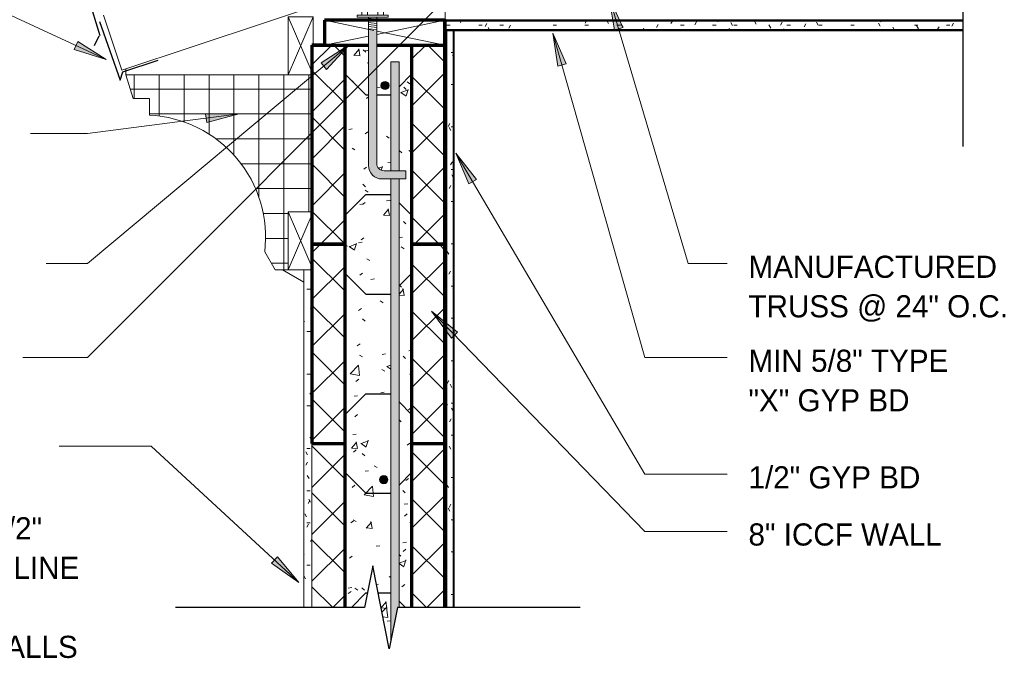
# Model space of a CAD drawing. Header units: inches. Extents: x 263 to 1352, y -57 to 386.
# Tile 14 of 23: x 786 to 846, y -57 to -18. Entities that reach past the tile are written whole.
import ezdxf

# ---------------------------------------------------------------- set-up
doc = ezdxf.new("R2010")
doc.units = ezdxf.units.IN
doc.header["$MEASUREMENT"] = 0
for name, color, linetype, lineweight in [('A-ANNO-TEXT', 2, 'Continuous', 9), ('A-DETL', 5, 'Continuous', 9), ('A-DETL-GENF', 3, 'Continuous', 9), ('A-DETL-HLIN', 3, 'Continuous', 70), ('A-DETL-LLIN', 3, 'Continuous', 9), ('A-DETL-MLIN', 3, 'Continuous', 30)]:
    doc.layers.add(name, color=color, linetype=linetype, lineweight=lineweight)
pattern_1 = [(50, (680.696, 0), (4.59071, -0.40187), [0.48, -5.28]), (355, (680.696, 0), (-0.88784, 4.8137), [0.384, -4.224]), (100.451, (681.079, -0.033), (3.70197, 4.41272), [0.408, -4.487]), (46.184, (680.696, 1.28), (6.83066, -1.05904), [0.72, -7.92]), (96.636, (681.265, 1.192), (5.98166, 6.234), [0.612, -6.731]), (351.184, (680.696, 1.28), (5.98208, 6.23382), [0.576, -6.336]), (21, (681.336, 0.96), (3.82029, -2.5771), [0.48, -5.28]), (326, (681.336, 0.96), (1.5572, 4.64059), [0.384, -4.224]), (71.451, (681.654, 0.745), (5.37715, 2.0647), [0.408, -4.487]), (37.5, (680.696, 0), (0.077972, 2.130786), [0.211, -3.962, 0.211, -4.077, -4.24]), (37.5, (680.696, 0), (0.077972, 2.130786), [-8.461, 0.211, -4.029]), (7.5, (680.696, 0), (1.683907, 2.52439), [0.211, -2.234, 0.211, -3.866, -1.616]), (7.5, (680.696, 0), (1.683907, 2.52439), [-6.522, 0.211, -1.405]), (327.5, (679.269, 0), (3.416527, -0.144297), [0.211, -1.389, 0.211, -4.781, -6.624]), (327.5, (679.269, 0), (3.416527, -0.144297), [-6.592, 0.211, -6.413]), (317.5, (678.629, 0), (3.732463, 0.640715), [0.211, -1.869, 0.211, -3.104, -4.704]), (317.5, (678.629, 0), (3.732463, 0.640715), [-5.395, 0.211, -4.493])]
pattern_2 = [(45, (680.696, 0), (-1.414214, 1.414214), []), (135, (680.696, 0), (-1.414214, -1.414214), [])]

# ---------------------------------------------------------------- blocks, each defined once
blk = doc.blocks.new('Gypsum Wallboar_ CORE ICCF0')
at = {"layer": 'A-DETL-GENF'}
h = blk.add_hatch(dxfattribs=at)
h.set_pattern_fill('FP5_12', color=256, style=0, pattern_type=2)
h.set_pattern_definition([(0, (672.492, 1.186), (2.56, 0.64), [0.211, -1.709, 0.211, -1.709, -10.24]), (0, (672.492, 1.186), (2.56, 0.64), [-3.84, 0.211, -3.629, 0.211, -1.709, -4.48]), (0, (672.492, 1.186), (2.56, 0.64), [-9.6, 0.211, -1.069, 0.211, -2.989]), (120, (673.452, 1.506), (-1.83425626, 1.89702503), [0.211, -1.709, 0.211, -1.709, -10.24]), (120, (673.452, 1.506), (-1.83425626, 1.89702503), [-3.84, 0.211, -3.629, 0.211, -1.709, -4.48]), (120, (673.452, 1.506), (-1.83425626, 1.89702503), [-9.6, 0.211, -1.069, 0.211, -2.989]), (240, (673.772, 2.786), (-0.72574374, -2.53702503), [0.211, -1.709, 0.211, -1.709, -10.24]), (240, (673.772, 2.786), (-0.72574374, -2.53702503), [-3.84, 0.211, -3.629, 0.211, -1.709, -4.48]), (240, (673.772, 2.786), (-0.72574374, -2.53702503), [-9.6, 0.211, -1.069, 0.211, -2.989])])
h.paths.add_polyline_path([(0, 0.625), (0, 0), (31.125, 0), (31.125, 0.625)], flags=0)
at = {"layer": 'A-DETL-GENF', "lineweight": 30}
for p, q in [((31.125, 0.625), (0, 0.625)), ((0, 0.625), (0, 0)), ((0, 0), (31.125, 0))]:
    blk.add_line(p, q, dxfattribs=at)
at = {"layer": 'A-DETL-GENF'}
for p, q in [((0, 0.563), (31.125, 0.563)), ((0, 0.062), (31.125, 0.062))]:
    blk.add_line(p, q, dxfattribs=at)
blk = doc.blocks.new('Dimension Lumbe_ CORE ICCF0')
at = {"layer": 'A-DETL-GENF'}
for p, q in [((0, 7.25), (0, 4.601)), ((0.548, 4.601), (0, 7.25)), ((1.5, 7.25), (0, 7.25)), ((0.886, 4.283), (1.5, 7.25)), ((1.5, 0), (1.5, 7.25)), ((0, 4.101), (0, 0)), ((0, 0), (0.848, 4.101)), ((1.5, 0), (0.652, 4.101)), ((0, 0), (1.5, 0))]:
    blk.add_line(p, q, dxfattribs=at)
blk = doc.blocks.new('Gypsum Wallboar_ CORE ICCF1')
at = {"layer": 'A-DETL-GENF'}
h = blk.add_hatch(dxfattribs=at)
h.set_pattern_fill('FP5_14', color=256, style=0, pattern_type=2)
h.set_pattern_definition([(90, (679.51, -8.204), (-0.64, 2.56), [0.211, -1.709, 0.211, -1.709, -10.24]), (90, (679.51, -8.204), (-0.64, 2.56), [-3.84, 0.211, -3.629, 0.211, -1.709, -4.48]), (90, (679.51, -8.204), (-0.64, 2.56), [-9.6, 0.211, -1.069, 0.211, -2.989]), (210, (679.19, -7.244), (-1.89702503, -1.83425626), [0.211, -1.709, 0.211, -1.709, -10.24]), (210, (679.19, -7.244), (-1.89702503, -1.83425626), [-3.84, 0.211, -3.629, 0.211, -1.709, -4.48]), (210, (679.19, -7.244), (-1.89702503, -1.83425626), [-9.6, 0.211, -1.069, 0.211, -2.989]), (330, (677.91, -6.924), (2.53702503, -0.72574374), [0.211, -1.709, 0.211, -1.709, -10.24]), (330, (677.91, -6.924), (2.53702503, -0.72574374), [-3.84, 0.211, -3.629, 0.211, -1.709, -4.48]), (330, (677.91, -6.924), (2.53702503, -0.72574374), [-9.6, 0.211, -1.069, 0.211, -2.989])])
h.paths.add_polyline_path([(0, 0.5), (0, 0), (34.75, 0), (34.75, 0.5)], flags=0)
at = {"layer": 'A-DETL-GENF', "lineweight": 30}
for p, q in [((34.75, 0.5), (0, 0.5)), ((0, 0.5), (0, 0)), ((0, 0), (34.75, 0))]:
    blk.add_line(p, q, dxfattribs=at)
at = {"layer": 'A-DETL-GENF'}
for p, q in [((0, 0.4375), (34.75, 0.4375)), ((0, 0.0625), (34.75, 0.0625))]:
    blk.add_line(p, q, dxfattribs=at)
blk = doc.blocks.new('Reinf Bar Secti_ CORE ICCF0')
at = {"layer": 'A-DETL-GENF'}
h = blk.add_hatch(color=256, dxfattribs=at)
edge = h.paths.add_edge_path(flags=0)
edge.add_arc((0, 0), 0.25, 180, 360)
edge.add_arc((0, 0), 0.25, 0, 180)
for start, end in [(0, 180), (180, 0)]:
    blk.add_arc((0, 0), 0.25, start, end, dxfattribs=at)
blk = doc.blocks.new('Reinf Bar Eleva_ CORE ICCF0')
at = {"layer": 'A-DETL-GENF'}
for points in [[(0, 0), (0, -0.5), (6.562, -0.5), (6.562, 0)], [(7.062, 0), (7.062, -0.5), (34.938, -0.5), (32.875, -0.087), (32.875, 0)]]:
    blk.add_hatch(color=256, dxfattribs=at).paths.add_polyline_path(points, flags=0)
for p, q in [((6.562, 0), (0, 0)), ((0, 0), (0, -0.5)), ((0, -0.5), (6.562, -0.5)), ((7.062, -0.5), (34.938, -0.5)), ((32.875, 0), (7.062, 0))]:
    blk.add_line(p, q, dxfattribs=at)
blk = doc.blocks.new('Anchor Bolt8 - _ CORE ICCF0')
at = {"layer": 'A-DETL-GENF'}
for p, q in [((-2, 7.25), (-0.562, 7.25)), ((-2, 7.25), (-2, 6.75)), ((-2, 6.75), (-0.688, 6.75)), ((-0.25, -2.5), (-0.25, 6.312)), ((0.25, -2.5), (0.25, 6.438)), ((-0.25, -1.75), (0.25, -1.805)), ((-0.25, -1.875), (0.25, -1.93)), ((-0.25, -2), (0.25, -2.055)), ((-0.25, -2.125), (0.25, -2.18)), ((-0.25, -2.25), (0.25, -2.305)), ((-0.937, -2.5), (0.937, -2.5)), ((-0.937, -2.5), (-0.937, -2.625)), ((-0.937, -2.625), (0.937, -2.625)), ((-0.656, -2.625), (-0.656, -3.25)), ((-0.312, -2.625), (-0.312, -3.25)), ((-0.25, -2.375), (0.25, -2.432)), ((0.313, -2.625), (0.313, -3.25)), ((0.656, -2.625), (0.656, -3.25)), ((0.937, -2.5), (0.937, -2.625)), ((-0.656, -3.25), (0.656, -3.25)), ((-0.25, -3.25), (-0.25, -4.125)), ((-0.25, -3.375), (0.25, -3.43)), ((-0.25, -3.5), (0.25, -3.555)), ((-0.125, -3.25), (0.25, -3.288)), ((0.25, -3.25), (0.25, -4.18)), ((-0.25, -3.625), (0.25, -3.68)), ((-0.25, -3.75), (0.25, -3.805)), ((-0.25, -3.875), (0.25, -3.929)), ((-0.25, -4), (0.25, -4.055)), ((-0.25, -4.125), (0.25, -4.18))]:
    blk.add_line(p, q, dxfattribs=at)
for centre, radius in [((-0.562, 6.438), 0.812), ((-0.688, 6.312), 0.438)]:
    blk.add_arc(centre, radius, 360, 90, dxfattribs=at)
blk = doc.blocks.new('Dimension Lumbe_ CORE ICCF1')
at = {"layer": 'A-DETL-GENF'}
for p, q in [((1.5, 0), (0, -3.5)), ((0, 0), (1.5, -3.5)), ((0, -3.5), (0, 0)), ((0, 0), (1.5, 0)), ((1.5, 0), (1.5, -3.5)), ((1.5, -3.5), (0, -3.5))]:
    blk.add_line(p, q, dxfattribs=at)
blk = doc.blocks.new('Break Line4 - B_ CORE ICCF0')
at = {"layer": 'A-DETL-GENF', "lineweight": 30}
for p, q in [((-1, 0), (-0.5, 2.5)), ((-0.5, 2.5), (0.5, -2.5)), ((-12, 0), (-1, 0)), ((0.5, -2.5), (1, 0)), ((1, 0), (12.366, 0))]:
    blk.add_line(p, q, dxfattribs=at)
blk = doc.blocks.new('Break Line4 - B_ CORE ICCF1')
at = {"layer": 'A-DETL-GENF', "lineweight": 30}
for p, q in [((-1, 0), (-0.5, 2.5)), ((-0.5, 2.5), (0.5, -2.5)), ((-19.155, 0), (-1, 0)), ((0.5, -2.5), (1, 0)), ((1, 0), (18.377, 0))]:
    blk.add_line(p, q, dxfattribs=at)

msp = doc.modelspace()

# ---------------------------------------------------------------- hatches: boundary and pattern name
at = {"layer": 'A-ANNO-TEXT'}
for points in [[(822.10710418, -18.94983479), (822.61195978, -18.80003859), (821.79062443, -16.95755718)], [(818.70040849, -21.12961908), (819.20707701, -20.98607433), (818.40857741, -19.13358197)], [(789.79831793, -19.63826465), (789.57731822, -20.11625754), (791.50317633, -20.71659084)], [(804.43974887, -20.92594571), (804.77750263, -21.32997601), (806.14308315, -19.84521362)], [(797.48685874, -23.9868619), (797.55476491, -24.5090753), (799.50411411, -23.99006932)], [(813.34881401, -28.22299117), (813.80264518, -27.95586696), (812.56122467, -26.36583405)], [(812.2893936, -37.5103176), (812.6674191, -37.14369135), (811.08600494, -35.89131011)], [(801.82091351, -50.68370675), (801.46389725, -51.07082103), (803.11261785, -52.23316776)]]:
    msp.add_hatch(color=7, dxfattribs=at).paths.add_polyline_path(points, flags=0)
at = {"layer": 'A-DETL-GENF'}
h = msp.add_hatch(color=7, dxfattribs=at)
edge = h.paths.add_edge_path(flags=0)
edge.add_line((808.10813982, -27.91979555), (809.54563982, -27.91979555))
edge.add_line((809.54563982, -27.91979555), (809.54563982, -27.41979555))
edge.add_line((809.54563982, -27.41979555), (808.23313982, -27.41979555))
edge.add_arc((808.23313982, -26.98229555), 0.4375, 180, 270, ccw=False)
edge.add_line((807.79563982, -26.98229555), (807.79563982, -18.97112794))
edge.add_line((807.79563982, -18.97112794), (807.29563982, -18.97112794))
edge.add_line((807.29563982, -18.97112794), (807.29563982, -27.10729555))
edge.add_arc((808.10813982, -27.10729555), 0.8125, 180, 270)
h = msp.add_hatch(dxfattribs=at)
h.set_pattern_fill('FP5_11', style=0, pattern_type=2)
h.set_pattern_definition(pattern_2)
h.paths.add_polyline_path([(803.89635308, -31.85729555), (805.89635308, -31.85729555), (805.89635308, -19.85729555), (803.89635308, -19.85729555), (803.89635308, -21.64155582), (803.95885308, -21.64155582), (803.95885308, -29.89155582), (803.89635308, -29.89155582)], flags=0)
h = msp.add_hatch(dxfattribs=at)
h.set_pattern_fill('FP5_10', style=0, pattern_type=2)
h.set_pattern_definition(pattern_1)
edge = h.paths.add_edge_path(flags=0)
edge.add_line((805.89635308, -19.85729555), (805.89635308, -31.85729555))
edge.add_line((805.89635308, -31.85729555), (808.63938982, -31.85729555))
edge.add_line((808.63938982, -31.85729555), (808.63938982, -27.91979555))
edge.add_line((808.63938982, -27.91979555), (808.10813982, -27.91979555))
edge.add_arc((808.10813982, -27.10729555), 0.8125, 180, 270, ccw=False)
edge.add_line((807.29563982, -27.10729555), (807.29563982, -19.85729555))
edge.add_line((807.29563982, -19.85729555), (805.89635308, -19.85729555))
h = msp.add_hatch(dxfattribs=at)
h.set_pattern_fill('FP5_10', style=0, pattern_type=2)
h.set_pattern_definition(pattern_1)
edge = h.paths.add_edge_path(flags=0)
edge.add_line((809.89635308, -31.85729555), (809.89635308, -19.85729555))
edge.add_line((809.89635308, -19.85729555), (807.79563982, -19.85729555))
edge.add_line((807.79563982, -19.85729555), (807.79563982, -26.98229555))
edge.add_arc((808.23313982, -26.98229555), 0.4375, 180, 270)
edge.add_line((808.23313982, -27.41979555), (808.63938982, -27.41979555))
edge.add_line((808.63938982, -27.41979555), (808.63938982, -20.85729555))
edge.add_line((808.63938982, -20.85729555), (809.13938982, -20.85729555))
edge.add_line((809.13938982, -20.85729555), (809.13938982, -27.41979555))
edge.add_line((809.13938982, -27.41979555), (809.54563982, -27.41979555))
edge.add_line((809.54563982, -27.41979555), (809.54563982, -27.91979555))
edge.add_line((809.54563982, -27.91979555), (809.13938982, -27.91979555))
edge.add_line((809.13938982, -27.91979555), (809.13938982, -31.85729555))
edge.add_line((809.13938982, -31.85729555), (809.89635308, -31.85729555))
edge = h.paths.add_edge_path(flags=0)
edge.add_arc((808.29563982, -22.2876616), 0.25, 180, 360)
edge.add_arc((808.29563982, -22.2876616), 0.25, 0, 180)
h = msp.add_hatch(dxfattribs=at)
h.set_pattern_fill('FP5_11', style=0, pattern_type=2)
h.set_pattern_definition(pattern_2)
h.paths.add_polyline_path([(811.89635308, -19.85729555), (809.89635308, -19.85729555), (809.89635308, -31.85729555), (811.89635308, -31.85729555)], flags=0)
h = msp.add_hatch(dxfattribs=at)
h.set_pattern_fill('FP5_15', style=0, pattern_type=2)
h.set_pattern_definition([(0, (680.696, 0), (0, 1.5), []), (90, (680.696, 0), (-1.5, 9e-17), [])])
edge = h.paths.add_edge_path(flags=0)
edge.add_line((803.95885308, -21.64155582), (792.69575741, -21.64155582))
edge.add_line((792.69575741, -21.64155582), (793.13427684, -23.07602461))
edge.add_line((793.13427684, -23.07602461), (794.11603791, -23.07602461))
edge.add_line((794.11603791, -23.07602461), (794.11603791, -24.07602461))
edge.add_arc((793.75156081, -31.41824601), 7.35126238, -7.0036131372, 87.1580983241, ccw=False)
edge.add_line((801.04797149, -32.31459965), (801.67297149, -33.39713141))
edge.add_line((801.67297149, -33.39713141), (802.45885308, -33.39713141))
edge.add_line((802.45885308, -33.39713141), (802.45885308, -29.89155582))
edge.add_line((802.45885308, -29.89155582), (803.95885308, -29.89155582))
edge.add_line((803.95885308, -29.89155582), (803.95885308, -21.64155582))
h = msp.add_hatch(dxfattribs=at)
h.set_pattern_fill('FP5_11', style=0, pattern_type=2)
h.set_pattern_definition(pattern_2)
h.paths.add_polyline_path([(803.95885308, -29.89155582), (803.95885308, -21.64155582), (803.89635308, -21.64155582), (803.89635308, -29.89155582)], flags=0)
h = msp.add_hatch(dxfattribs=at)
h.set_pattern_fill('FP5_11', style=0, pattern_type=2)
h.set_pattern_definition(pattern_2)
h.paths.add_polyline_path([(803.89635308, -31.85729555), (803.89635308, -43.85729555), (805.89635308, -43.85729555), (805.89635308, -31.85729555)], flags=0)
h = msp.add_hatch(dxfattribs=at)
h.set_pattern_fill('FP5_10', style=0, pattern_type=2)
h.set_pattern_definition(pattern_1)
h.paths.add_polyline_path([(805.89635308, -31.85729555), (805.89635308, -43.85729555), (808.63938982, -43.85729555), (808.63938982, -31.85729555)], flags=0)
h = msp.add_hatch(dxfattribs=at)
h.set_pattern_fill('FP5_10', style=0, pattern_type=2)
h.set_pattern_definition(pattern_1)
h.paths.add_polyline_path([(809.89635308, -43.85729555), (809.89635308, -31.85729555), (809.13938982, -31.85729555), (809.13938982, -43.85729555)], flags=0)
h = msp.add_hatch(dxfattribs=at)
h.set_pattern_fill('FP5_11', style=0, pattern_type=2)
h.set_pattern_definition(pattern_2)
h.paths.add_polyline_path([(811.89635308, -31.85729555), (809.89635308, -31.85729555), (809.89635308, -43.85729555), (811.89635308, -43.85729555)], flags=0)
h = msp.add_hatch(dxfattribs=at)
h.set_pattern_fill('FP5_16', style=0, pattern_type=2)
h.set_pattern_definition([(0, (680.696, 0), (2.56, 0.64), [0.211, -1.709, 0.211, -1.709, -10.24]), (0, (680.696, 0), (2.56, 0.64), [-3.84, 0.211, -3.629, 0.211, -1.709, -4.48]), (0, (680.696, 0), (2.56, 0.64), [-9.6, 0.211, -1.069, 0.211, -2.989]), (120, (681.656, 0.32), (-1.8342563, 1.897025), [0.211, -1.709, 0.211, -1.709, -10.24]), (120, (681.656, 0.32), (-1.8342563, 1.897025), [-3.84, 0.211, -3.629, 0.211, -1.709, -4.48]), (120, (681.656, 0.32), (-1.8342563, 1.897025), [-9.6, 0.211, -1.069, 0.211, -2.989]), (240, (681.976, 1.6), (-0.7257437, -2.537025), [0.211, -1.709, 0.211, -1.709, -10.24]), (240, (681.976, 1.6), (-0.7257437, -2.537025), [-3.84, 0.211, -3.629, 0.211, -1.709, -4.48]), (240, (681.976, 1.6), (-0.7257437, -2.537025), [-9.6, 0.211, -1.069, 0.211, -2.989])])
h.paths.add_polyline_path([(803.89635308, -33.39513058), (803.39635308, -33.39513058), (803.39635308, -53.73229555), (803.89635308, -53.73229555)], flags=0)
h = msp.add_hatch(dxfattribs=at)
h.set_pattern_fill('FP5_11', style=0, pattern_type=2)
h.set_pattern_definition(pattern_2)
h.paths.add_polyline_path([(805.89635308, -43.85729555), (803.89635308, -43.85729555), (803.89635308, -53.73229555), (805.89635308, -53.73229555)], flags=0)
h = msp.add_hatch(dxfattribs=at)
h.set_pattern_fill('FP5_10', style=0, pattern_type=2)
h.set_pattern_definition(pattern_1)
h.paths.add_polyline_path([(808.63938982, -55.79504151), (808.63938982, -43.85729555), (805.89635308, -43.85729555), (805.89635308, -53.73229555), (807.05193901, -53.73229555), (807.55193901, -51.23229555), (808.47693901, -55.85729555), (808.62693901, -55.85729555)], flags=0)
edge = h.paths.add_edge_path(flags=0)
edge.add_arc((808.21675012, -46.0376616), 0.25, 0, 180)
edge.add_arc((808.21675012, -46.0376616), 0.25, 180, 360)
h = msp.add_hatch(dxfattribs=at)
h.set_pattern_fill('FP5_10', style=0, pattern_type=2)
h.set_pattern_definition(pattern_1)
h.paths.add_polyline_path([(809.13938982, -43.85729555), (809.13938982, -53.73229555), (809.89635308, -53.73229555), (809.89635308, -43.85729555)], flags=0)
h = msp.add_hatch(dxfattribs=at)
h.set_pattern_fill('FP5_11', style=0, pattern_type=2)
h.set_pattern_definition(pattern_2)
h.paths.add_polyline_path([(811.89635308, -43.85729555), (809.89635308, -43.85729555), (809.89635308, -53.73229555), (811.89635308, -53.73229555)], flags=0)

# ---------------------------------------------------------------- linework, layer by layer
at = {"layer": 'A-ANNO-TEXT', "color": 7}
for p, q in [((791.50317633, -20.71659084), (781.38995709, -16.04075028)), ((812.43898317, -16.58158725), (790.37970776, -38.68664418)), ((822.61195978, -18.80003859), (821.79062443, -16.95755718)), ((821.79062443, -16.95755718), (822.10710418, -18.94983479)), ((821.79062443, -16.95755718), (826.55735472, -33.02278781)), ((822.10710418, -18.94983479), (822.61195978, -18.80003859)), ((819.20707701, -20.98607433), (818.40857741, -19.13358197)), ((818.40857741, -19.13358197), (818.70040849, -21.12961908)), ((818.40857741, -19.13358197), (823.94817475, -38.68664418)), ((789.79831793, -19.63826465), (789.57731822, -20.11625754)), ((789.57731822, -20.11625754), (791.50317633, -20.71659084)), ((791.50317633, -20.71659084), (789.79831793, -19.63826465)), ((806.14308315, -19.84521362), (790.37970776, -33.02278781)), ((806.14308315, -19.84521362), (804.43974887, -20.92594571)), ((804.77750263, -21.32997601), (806.14308315, -19.84521362)), ((804.43974887, -20.92594571), (804.77750263, -21.32997601)), ((818.70040849, -21.12961908), (819.20707701, -20.98607433)), ((799.50411411, -23.99006932), (790.37970776, -25.1765641)), ((797.48685874, -23.9868619), (797.55476491, -24.5090753)), ((799.50411411, -23.99006932), (797.48685874, -23.9868619)), ((797.55476491, -24.5090753), (799.50411411, -23.99006932)), ((788.21365214, -25.1765641), (786.94442858, -25.1765641)), ((790.37970776, -25.1765641), (788.21365214, -25.1765641)), ((813.80264518, -27.95586696), (812.56122467, -26.36583405)), ((812.56122467, -26.36583405), (813.34881401, -28.22299117)), ((812.56122467, -26.36583405), (823.94817475, -45.71171383)), ((813.34881401, -28.22299117), (813.80264518, -27.95586696)), ((788.54745681, -33.02278781), (787.88942858, -33.02278781)), ((790.37970776, -33.02278781), (788.54745681, -33.02278781)), ((826.55735472, -33.02278781), (828.89973207, -33.02278781)), ((812.6674191, -37.14369135), (811.08600494, -35.89131011)), ((811.08600494, -35.89131011), (812.2893936, -37.5103176)), ((811.08600494, -35.89131011), (823.94817475, -49.15339431)), ((812.2893936, -37.5103176), (812.6674191, -37.14369135)), ((787.41746198, -38.68664418), (786.49442858, -38.68664418)), ((790.37970776, -38.68664418), (787.41746198, -38.68664418)), ((823.94817475, -38.68664418), (828.89973207, -38.68664418)), ((791.56025622, -44.01735395), (788.66640311, -44.01735395)), ((794.20417522, -44.01735395), (791.56025622, -44.01735395)), ((803.11261785, -52.23316776), (794.20417522, -44.01735395)), ((823.94817475, -45.71171383), (828.89973207, -45.71171383)), ((823.94817475, -49.15339431), (828.89973207, -49.15339431)), ((801.82091351, -50.68370675), (801.46389725, -51.07082103)), ((803.11261785, -52.23316776), (801.82091351, -50.68370675)), ((801.46389725, -51.07082103), (803.11261785, -52.23316776))]:
    msp.add_line(p, q, dxfattribs=at)
at = {"layer": 'A-DETL', "lineweight": 30}
for p, q in [((790.18047001, -16.17344086), (791.13059544, -19.28145657)), ((791.09248888, -18.42214821), (792.34382943, -21.95720787)), ((791.06671039, -19.32247813), (790.78842387, -19.90109243)), ((792.49661197, -21.46883955), (794.63526413, -20.75595549)), ((792.34382943, -21.95720787), (792.49661197, -21.46883955))]:
    msp.add_line(p, q, dxfattribs=at)
at = {"layer": 'A-DETL'}
for p, q in [((803.95885308, -21.64155582), (792.69575741, -21.64155582)), ((792.69575741, -21.64155582), (793.13427684, -23.07602461)), ((803.95885308, -29.89155582), (803.95885308, -21.64155582)), ((793.13427684, -23.07602461), (794.11603791, -23.07602461)), ((794.11603791, -23.07602461), (794.11603791, -24.07602461)), ((802.45885308, -33.39713141), (802.45885308, -29.89155582)), ((802.45885308, -29.89155582), (803.95885308, -29.89155582)), ((801.04797149, -32.31459965), (801.67297149, -33.39713141)), ((801.67297149, -33.39713141), (802.45885308, -33.39713141)), ((802.11576715, -33.39713141), (803.39635308, -34.13647804)), ((803.39635308, -33.39513058), (803.39635308, -53.73229555)), ((803.89635308, -33.39513058), (803.39635308, -33.39513058)), ((803.89635308, -53.73229555), (803.89635308, -33.39513058))]:
    msp.add_line(p, q, dxfattribs=at)
msp.add_arc((793.75156081, -31.41824601), 7.35126238, 352.9963868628, 87.1580983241, dxfattribs=at)
at = {"layer": 'A-DETL-HLIN'}
for p, q in [((804.64635308, -18.35729555), (804.64635308, -19.85729555)), ((811.89635308, -18.35729555), (804.64635308, -18.35729555)), ((811.89635308, -19.85729555), (811.89635308, -18.35729555)), ((803.89635308, -19.85729555), (803.89635308, -31.85729555)), ((804.64635308, -19.85729555), (803.89635308, -19.85729555)), ((803.89635308, -19.85729555), (807.29563982, -19.85729555)), ((804.64635308, -19.85729555), (807.29563982, -19.85729555)), ((805.89635308, -31.85729555), (805.89635308, -19.85729555)), ((807.79563982, -19.85729555), (811.89635308, -19.85729555)), ((807.79563982, -19.85729555), (811.89635308, -19.85729555)), ((809.89635308, -19.85729555), (809.89635308, -31.85729555)), ((811.89635308, -31.85729555), (811.89635308, -19.85729555)), ((803.89635308, -31.85729555), (803.89635308, -43.85729555)), ((805.89635308, -31.85729555), (803.89635308, -31.85729555)), ((803.89635308, -31.85729555), (803.89635308, -33.39513058)), ((803.89635308, -31.85729555), (805.89635308, -31.85729555)), ((805.89635308, -43.85729555), (805.89635308, -31.85729555)), ((805.89635308, -43.85729555), (805.89635308, -31.85729555)), ((811.89635308, -31.85729555), (809.89635308, -31.85729555)), ((809.89635308, -31.85729555), (809.89635308, -43.85729555)), ((809.89635308, -31.85729555), (809.89635308, -43.85729555)), ((809.89635308, -31.85729555), (811.89635308, -31.85729555)), ((811.89635308, -43.85729555), (811.89635308, -31.85729555)), ((811.89635308, -43.85729555), (811.89635308, -31.85729555)), ((803.89635308, -43.85729555), (805.89635308, -43.85729555)), ((803.89635308, -43.85729555), (805.89635308, -43.85729555)), ((805.89635308, -53.73229555), (805.89635308, -43.85729555)), ((809.89635308, -43.85729555), (809.89635308, -53.73229555)), ((809.89635308, -43.85729555), (811.89635308, -43.85729555)), ((809.89635308, -43.85729555), (811.89635308, -43.85729555)), ((811.89635308, -53.73229555), (811.89635308, -43.85729555))]:
    msp.add_line(p, q, dxfattribs=at)
at = {"layer": 'A-DETL-LLIN'}
for p, q in [((843.08378572, -4.49251332), (792.44564384, -21.37189394)), ((811.90654324, -16.67760233), (811.90654324, -19.85341534)), ((792.44564384, -21.37189394), (791.33884665, -18.0515024)), ((811.89635308, -18.35729555), (811.95885308, -18.35729555)), ((811.95885308, -19.85341534), (811.95885308, -18.29091534)), ((811.95885308, -18.35341534), (811.95885308, -19.85341534)), ((803.89635308, -27.85729555), (803.89635308, -19.85729555)), ((803.95885308, -35.85729555), (803.95885308, -19.85729555)), ((811.90654324, -19.85341534), (811.95885308, -19.85341534)), ((792.69575741, -21.64155582), (792.69575741, -21.28852275)), ((803.89635308, -33.39513058), (803.89635308, -27.85729555))]:
    msp.add_line(p, q, dxfattribs=at)
at = {"layer": 'A-DETL-MLIN'}
for p, q in [((805.89635308, -21.60729555), (807.14635308, -22.85729555)), ((809.89635308, -21.60729555), (809.13938982, -22.36425881)), ((807.14635308, -22.85729555), (807.29563982, -22.85729555)), ((807.79563982, -22.85729555), (808.63938982, -22.85729555)), ((805.89635308, -30.10729555), (807.14635308, -28.85729555)), ((807.14635308, -28.85729555), (808.63938982, -28.85729555)), ((809.89635308, -30.10729555), (809.13938982, -29.35033229)), ((805.89635308, -33.60729555), (807.14635308, -34.85729555)), ((809.89635308, -33.60729555), (809.13938982, -34.36425881)), ((807.14635308, -34.85729555), (808.63938982, -34.85729555)), ((805.89635308, -42.10729555), (807.14635308, -40.85729555)), ((807.14635308, -40.85729555), (808.63938982, -40.85729555)), ((809.89635308, -42.10729555), (809.13938982, -41.35033229)), ((805.89635308, -45.60729555), (807.14635308, -46.85729555)), ((809.89635308, -45.60729555), (809.13938982, -46.36425881)), ((807.14635308, -46.85729555), (808.63938982, -46.85729555)), ((806.27135308, -53.73229555), (807.14635308, -52.85729555)), ((807.14635308, -52.85729555), (807.22693901, -52.85729555)), ((807.87693901, -52.85729555), (808.63938982, -52.85729555)), ((809.52135308, -53.73229555), (809.13938982, -53.35033229))]:
    msp.add_line(p, q, dxfattribs=at)

# ---------------------------------------------------------------- block references
at = {"layer": 'A-DETL-GENF'}
for name, p, rotation in [('Break Line4 - B_ CORE ICCF1', (843.08378572, -7.58370888), 269.9999999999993), ('Anchor Bolt8 - _ CORE ICCF0', (807.54563982, -20.66979555), 180), ('Dimension Lumbe_ CORE ICCF1', (803.95885308, -21.64155582), 180), ('Dimension Lumbe_ CORE ICCF0', (811.89635308, -19.85729555), 90.0000000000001), ('Gypsum Wallboar_ CORE ICCF1', (811.95885308, -18.98229555), 270.0000000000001), ('Reinf Bar Eleva_ CORE ICCF0', (809.13938982, -20.85729555), 269.9999999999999), ('Dimension Lumbe_ CORE ICCF1', (803.95885308, -33.39155582), 180), ('Break Line4 - B_ CORE ICCF0', (808.05193901, -53.73229555), 180)]:
    msp.add_blockref(name, p, dxfattribs=dict(at, rotation=rotation))
for name, p in [('Gypsum Wallboar_ CORE ICCF0', (811.95885308, -18.97841534)), ('Reinf Bar Secti_ CORE ICCF0', (808.29563982, -22.2876616)), ('Reinf Bar Secti_ CORE ICCF0', (808.21675012, -46.0376616))]:
    msp.add_blockref(name, p, dxfattribs=at)

# ---------------------------------------------------------------- texts
at = {"layer": 'A-ANNO-TEXT', "color": 7, "char_height": 1.3341121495, "attachment_point": 1, "line_spacing_factor": 1.070803}
for s, insert, width in [('\\fStylus BT|b0|i0|c0|p34|;MANUFACTURED\\PTRUSS @ 24" O.C.', (830.17973207, -32.54343757), 20.448), ('\\fStylus BT|b0|i0|c0|p34|;MIN 5/8" TYPE\\P"X" GYP BD', (830.17973207, -38.20729394), 14.814), ('\\fStylus BT|b0|i0|c0|p34|;PROVIDE A MINIMUM 26 GA CORROSION\\PRESISTANT WEEP SCREED WITH A MIN\\PVERTICAL ATTACHMENT FLANGE OF 3 1/2"\\PAT OR BELOW THE FOUNDATION PLATE LINE\\PAND MIN 4" ABOVE GRADE OR 2" ABOVE\\PPAVED SURFACES ON ALL EXTERIOR WALLS', (750.53140311, -43.5380037), 46.404), ('\\fStylus BT|b0|i0|c0|p34|;1/2" GYP BD', (830.17973207, -45.23236358), 13.032), ('\\fStylus BT|b0|i0|c0|p34|;8" ICCF WALL', (830.17973207, -48.67404406), 14.022)]:
    msp.add_mtext(s, dxfattribs=dict(at, insert=insert, width=width))

doc.saveas('drawing.dxf')
